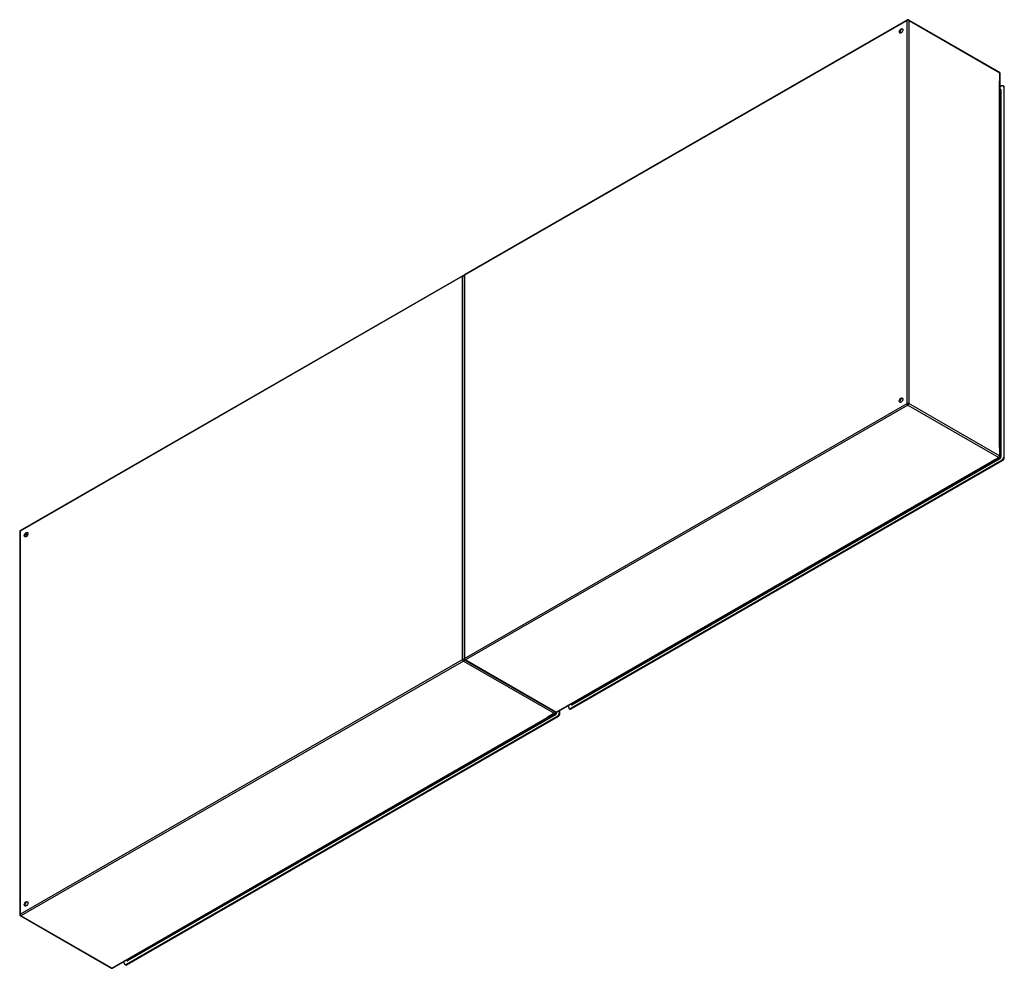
# Model space of a CAD drawing. Header units: inches. Extents: x 412 to 487.2, y 156.1 to 228.5.
import ezdxf

# ---------------------------------------------------------------- set-up
doc = ezdxf.new("R2010")
doc.units = ezdxf.units.IN
doc.header["$MEASUREMENT"] = 0
doc.layers.add('Visible Edges(ANSI)', color=7, linetype='Continuous', lineweight=25)
doc.layers.add('Visible Tangent Edges(ANSI)', color=7, linetype='Continuous', lineweight=25)

msp = doc.modelspace()

# ---------------------------------------------------------------- linework, layer by layer
at = {"layer": 'Visible Edges(ANSI)'}
for p, q in [((479.76, 228.51), (445.958, 209.045)), ((479.858, 228.51), (486.789, 224.518)), ((486.839, 195.163), (486.839, 224.433)), ((486.979, 223.461), (486.839, 223.381)), ((487.125, 223.443), (487.077, 223.471)), ((487.118, 223.38), (487.118, 195.107)), ((487.166, 195.08), (487.166, 223.353)), ((486.839, 223.187), (486.873, 223.168)), ((445.818, 208.964), (412.017, 189.5)), ((445.909, 208.959), (445.909, 179.689)), ((452.988, 175.612), (486.789, 195.077)), ((486.979, 194.866), (454.04, 175.898)), ((454.088, 175.87), (487.027, 194.839)), ((411.968, 189.414), (411.968, 160.144)), ((445.958, 179.604), (452.889, 175.612)), ((453.901, 175.979), (453.901, 176.138)), ((454.07, 176.235), (454.102, 176.217)), ((419.047, 156.067), (452.848, 175.532)), ((453.038, 175.321), (420.099, 156.353)), ((420.147, 156.325), (453.086, 175.293)), ((453.177, 175.721), (453.177, 175.562)), ((453.225, 175.534), (453.225, 175.749)), ((453.99, 175.861), (453.942, 175.888)), ((412.017, 160.058), (418.948, 156.067)), ((419.959, 156.433), (419.959, 156.592)), ((420.129, 156.69), (420.161, 156.671)), ((420.048, 156.315), (420, 156.343))]:
    msp.add_line(p, q, dxfattribs=at)
for centre, start, end in [((479.809, 228.424), 60.06401, 119.93599), ((486.74, 224.433), 0, 60.06401), ((445.868, 208.879), 65.25253, 119.93599), ((446.008, 208.959), 119.93599, 180), ((486.74, 195.163), 299.93599, 0), ((412.067, 189.414), 119.93599, 180), ((446.008, 179.689), 180, 240.06401), ((452.799, 175.617), 299.93599, 354.61946), ((452.939, 175.698), 240.06401, 299.93599), ((412.067, 160.144), 180, 240.06401), ((418.998, 156.153), 240.06401, 299.93599)]:
    msp.add_arc(centre, 0.099, start, end, dxfattribs=at)
for centre, major_axis in [((479.279, 227.667), (-0.097, -0.169)), ((479.279, 199.462), (-0.097, -0.169)), ((412.457, 189.187), (0.097, 0.169)), ((412.457, 160.982), (0.097, 0.169))]:
    msp.add_ellipse(centre, major_axis=major_axis, ratio=0.578093, dxfattribs=at)
for centre, major_axis, start_param, end_param in [((479.327, 227.639), (0.097, 0.169), 0.24866, 2.892933), ((486.979, 223.3), (0.098, 0.171), 5.495853, 7.06665), ((487.027, 223.273), (0.098, 0.171), 5.495853, 6.283185), ((479.327, 199.434), (0.097, 0.169), 0.24866, 2.892933), ((486.979, 195.027), (-0.098, -0.171), 0.783464, 2.354261), ((487.027, 195), (0.098, 0.171), 3.925057, 5.495853), ((412.505, 189.159), (0.097, 0.169), 0.24866, 2.892933), ((454.04, 176.059), (-0.098, -0.171), 5.495853, 7.06665), ((453.038, 175.482), (-0.098, -0.171), 0.783464, 2.354261), ((453.086, 175.454), (0.098, 0.171), 3.925057, 5.495853), ((454.088, 176.031), (-0.098, -0.171), 0, 0.783464), ((412.505, 160.954), (0.097, 0.169), 0.24866, 2.892933), ((420.099, 156.514), (-0.098, -0.171), 5.495853, 7.06665), ((420.147, 156.486), (-0.098, -0.171), 0, 0.783464)]:
    msp.add_ellipse(centre, major_axis=major_axis, ratio=0.578093, start_param=start_param, end_param=end_param, dxfattribs=at)
at = {"layer": 'Visible Tangent Edges(ANSI)'}
for p, q in [((479.739, 228.464), (445.938, 209)), ((479.739, 199.194), (479.739, 228.464)), ((479.879, 228.464), (486.81, 224.473)), ((479.879, 228.464), (479.879, 199.194)), ((486.81, 224.473), (486.81, 223.839)), ((486.81, 195.837), (486.81, 223.839)), ((487.118, 223.38), (487.166, 223.353)), ((486.839, 223.154), (486.893, 223.122)), ((486.893, 223.122), (486.893, 195.158)), ((486.937, 195.158), (486.937, 223.122)), ((445.798, 208.919), (411.997, 189.454)), ((445.798, 179.649), (445.798, 208.919)), ((445.938, 209), (445.938, 179.73)), ((445.938, 179.73), (479.739, 199.194)), ((479.809, 199.073), (446.008, 179.608)), ((479.809, 199.073), (486.74, 195.082)), ((486.81, 195.203), (479.879, 199.194)), ((486.81, 195.837), (486.81, 195.203)), ((452.939, 175.617), (486.198, 194.77)), ((454.173, 176.184), (486.845, 194.998)), ((454.223, 176.263), (486.752, 194.995)), ((486.74, 195.082), (486.198, 194.77)), ((486.823, 195.036), (486.752, 194.995)), ((486.771, 195.067), (486.823, 195.036)), ((486.893, 195.158), (486.839, 195.189)), ((486.979, 194.866), (487.027, 194.839)), ((487.166, 195.08), (487.118, 195.107)), ((411.997, 189.454), (411.997, 160.184)), ((412.544, 189.114), (412.398, 189.198)), ((412.566, 189.152), (412.42, 189.236)), ((411.997, 160.184), (445.798, 179.649)), ((445.868, 179.528), (412.067, 160.063)), ((445.868, 179.528), (452.799, 175.537)), ((452.939, 175.617), (446.008, 179.608)), ((454.151, 176.222), (454.099, 176.252)), ((454.223, 176.263), (454.151, 176.222)), ((418.998, 156.072), (452.256, 175.224)), ((420.232, 156.638), (452.904, 175.453)), ((420.281, 156.717), (452.811, 175.45)), ((452.799, 175.537), (452.256, 175.224)), ((452.882, 175.491), (452.811, 175.45)), ((452.83, 175.521), (452.882, 175.491)), ((452.996, 175.612), (452.996, 175.617)), ((453.038, 175.321), (453.086, 175.293)), ((453.225, 175.534), (453.177, 175.562)), ((454.088, 175.87), (454.04, 175.898)), ((418.998, 156.072), (412.067, 160.063)), ((420.21, 156.676), (420.158, 156.706)), ((420.281, 156.717), (420.21, 156.676)), ((420.147, 156.325), (420.099, 156.353))]:
    msp.add_line(p, q, dxfattribs=at)
for centre, major_axis, ratio, start_param, end_param in [((479.809, 228.424), (-0.0494, 0.0858), 0.578093, 0, 0.787332), ((479.809, 228.424), (-0.099, 0), 0.575862, 3.926991, 5.497787), ((479.809, 228.424), (0.0494, 0.0858), 0.578093, 5.495853, 6.283185), ((486.74, 224.433), (0.0494, 0.0858), 0.578093, 5.495853, 6.283185), ((486.74, 224.433), (0.099, 0), 0.575862, 0, 0.785398), ((486.845, 223.069), (0.065, 0.113), 0.578093, 5.495853, 6.988298), ((486.823, 223.082), (0.0494, 0.0858), 0.578093, 5.495853, 6.283185), ((486.915, 223.135), (-0.031, 0), 0.575862, 0.785398, 2.356194), ((445.868, 208.879), (-0.0494, 0.0858), 0.578093, 0, 0.787332), ((445.868, 208.879), (-0.099, 0), 0.575862, 4.28531, 5.497787), ((446.008, 208.959), (-0.099, 0), 0.575862, 5.497787, 6.283185), ((446.008, 208.959), (-0.0494, 0.0858), 0.578093, 0, 0.787332), ((479.809, 199.154), (0.099, 0), 0.575862, 0.785398, 2.356194), ((479.809, 199.154), (-0.0494, 0.0858), 0.578093, 0.787332, 2.358128), ((479.809, 199.154), (0.0494, 0.0858), 0.578093, 3.925057, 5.495853), ((486.74, 195.163), (-0.0494, -0.0858), 0.578093, 0.783464, 2.354261), ((486.74, 195.163), (0.0494, -0.0858), 0.578093, 5.499721, 6.283185), ((486.74, 195.163), (0.099, 0), 0.575862, 0, 0.785398), ((486.823, 195.117), (-0.0494, -0.0858), 0.578093, 0.783464, 2.354261), ((486.823, 195.011), (-0.0155, 0.0269), 0.578093, 3.928925, 5.499721), ((486.845, 195.105), (0.065, 0.113), 0.578093, 3.925057, 5.495853), ((486.915, 195.17), (-0.031, 0), 0.575862, 0.785398, 2.356194), ((412.067, 189.414), (-0.099, 0), 0.575862, 5.497787, 6.283185), ((412.067, 189.414), (-0.0494, 0.0858), 0.578093, 0, 0.787332), ((446.008, 179.689), (-0.099, 0), 0.575862, 5.497787, 6.283185), ((446.008, 179.689), (0.0494, -0.0858), 0.578093, 3.928925, 5.499721), ((445.868, 179.609), (0.099, 0), 0.575862, 1.091249, 2.356194), ((445.868, 179.609), (-0.0494, 0.0858), 0.578093, 0.787332, 2.358128), ((445.868, 179.609), (0.0494, 0.0858), 0.578093, 3.925057, 5.189623), ((446.008, 179.689), (-0.0494, -0.0858), 0.578093, 0, 0.783464), ((454.173, 176.29), (-0.065, -0.113), 0.578093, 5.578073, 7.06665), ((454.151, 176.303), (-0.0494, -0.0858), 0.578093, 0, 0.783464), ((454.151, 176.196), (-0.0155, 0.0269), 0.578093, 3.928925, 5.499721), ((452.799, 175.617), (-0.0494, -0.0858), 0.578093, 0.783464, 1.99487), ((452.799, 175.617), (0.0494, -0.0858), 0.578093, 5.499721, 6.283185), ((452.882, 175.572), (-0.0494, -0.0858), 0.578093, 0.783464, 2.207295), ((452.882, 175.466), (-0.0155, 0.0269), 0.578093, 3.928925, 5.499721), ((452.939, 175.698), (-0.0494, -0.0858), 0.578093, 0, 0.783464), ((452.904, 175.559), (0.065, 0.113), 0.578093, 3.925057, 5.495853), ((452.939, 175.698), (0.0494, -0.0858), 0.578093, 5.499721, 6.283185), ((452.974, 175.625), (-0.031, 0), 0.575862, 1.685815, 2.356194), ((412.067, 160.144), (-0.099, 0), 0.575862, 5.497787, 6.283185), ((412.067, 160.144), (0.0494, -0.0858), 0.578093, 3.928925, 5.499721), ((412.067, 160.144), (-0.0494, -0.0858), 0.578093, 0, 0.783464), ((420.232, 156.744), (-0.065, -0.113), 0.578093, 5.578073, 7.06665), ((420.21, 156.757), (-0.0494, -0.0858), 0.578093, 0, 0.783464), ((420.21, 156.651), (-0.0155, 0.0269), 0.578093, 3.928925, 5.499721), ((418.998, 156.153), (-0.0494, -0.0858), 0.578093, 0, 0.783464), ((418.998, 156.153), (0.0494, -0.0858), 0.578093, 5.499721, 6.283185)]:
    msp.add_ellipse(centre, major_axis=major_axis, ratio=ratio, start_param=start_param, end_param=end_param, dxfattribs=at)

doc.saveas('drawing.dxf')
